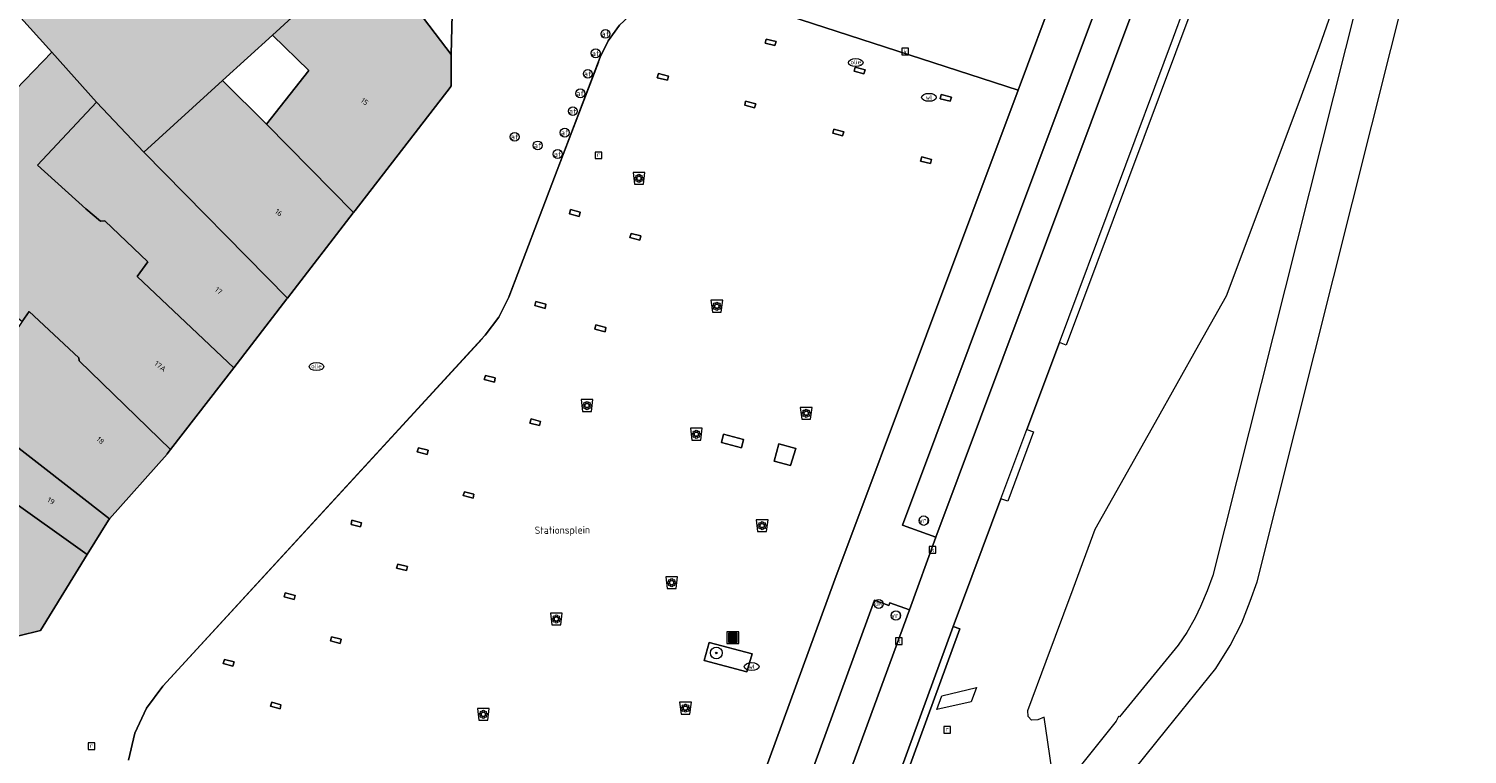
# Model space of a CAD drawing. Header units: metres. Extents: x 196496 to 197479, y 355250 to 356324.
# Tile 117 of 119: x 197262 to 197359, y 356073 to 356122. Entities that reach past the tile are written whole.
import ezdxf
from ezdxf.enums import TextEntityAlignment as Align

# ---------------------------------------------------------------- set-up
doc = ezdxf.new("R2010")
doc.units = ezdxf.units.M
doc.layers.get('0').update_dxf_attribs({"lineweight": 9})
for name, color, linetype, lineweight in [('B-WE-GR-BLOEMBAK-S', 251, 'Continuous', 9), ('B-WE-GR-BOOM-S', 251, 'Continuous', 9), ('B-WE-IE-MEUBILAIR_WEGMEUBILAIR-GV', 251, 'Continuous', 9), ('B-WE-IE-MEUBILAIR_WEGMEUBILAIR-S', 251, 'Continuous', 9), ('B-WE-IE-MEUBILAIR_WEGMEUBILAIR_PAAL-S', 251, 'Continuous', 9), ('B-WE-KL-BRANDSTOF_PUT-S', 251, 'Continuous', 9), ('B-WE-KL-DATA_KABELBED-G', 251, 'Continuous', 9), ('B-WE-KL-WATER-S', 251, 'Continuous', 9), ('B-WE-OG-BEBOUWING-GV', 251, 'Continuous', 9), ('B-WE-OG-BEBOUWING_HUISNUMMER-T35', 90, 'Continuous', 9), ('B-WE-OG-BEBOUWING_STRAATNAAM-T35', 130, 'Continuous', 9), ('B-WE-OG-TERREIN_ERF-GV', 251, 'Continuous', 9), ('B-WE-RI-GWA_KOLK-S', 251, 'Continuous', 9), ('B-WE-RI-GWA_RIOOLPUT-S', 251, 'Continuous', 9), ('B-WE-RI-HWA_GOOT_LIJNGOOT-G', 251, 'Continuous', 9), ('B-WE-VH-ONVERHARD-GV', 251, 'Continuous', 9), ('B-WE-VH-VERHARDING_ASFALT-GV', 251, 'Continuous', 9), ('B-WE-VH-VERHARDING_BETON-GV', 251, 'Continuous', 9), ('B-WE-VH-VERHARDING_BETONSTRAATSTEEN-GV', 251, 'Continuous', 9), ('B-WE-VH-VERHARDING_OPEN-GV', 251, 'Continuous', 9), ('B-WE-VH-VERHARDING_STRAATBAKSTEEN-GV', 251, 'Continuous', 9), ('B-WE-VH-VERHARDING_TEGEL-GV', 251, 'Continuous', 9), ('B-WE-VW-AFSLUITPAAL-S', 251, 'Continuous', 9), ('B-WE-VW-VRI-S', 251, 'Continuous', 9)]:
    doc.layers.add(name, color=color, linetype=linetype, lineweight=lineweight)
doc.layers.add('X-XX-AL-PRESENTATIE_GEBOUW3-V', color=7, linetype='Continuous', lineweight=9, true_color=0xebe1d6)
doc.styles.add('NLCS-ISO', font='NLCS-ISO.ttf')
doc.styles.add('NLCS-ISO-ANNOTATIEF-T35', font='NLCS-ISO.ttf', dxfattribs={"height": 3.5})

# ---------------------------------------------------------------- blocks, each defined once
blk = doc.blocks.new('SGR-BLOEMBAK-SO')
at = {"color": 0, "linetype": 'ByBlock', "lineweight": 18}
blk.add_lwpolyline([(-1.5, -2), (1.5, -2), (2, 2), (-2, 2)], close=True, dxfattribs=at)
for centre, radius in [((-1.05, 0), 0.35), ((-0.74, 0.74), 0.35), ((0, 0), 0.7), ((0, 1.05), 0.35), ((0.74, 0.74), 0.35), ((1.05, 0), 0.35), ((-0.74, -0.74), 0.35), ((0, -1.05), 0.35), ((0.74, -0.74), 0.35)]:
    blk.add_circle(centre, radius, dxfattribs=at)
blk = doc.blocks.new('SIE-WEG_AFVALBAK-SO')
at = {"linetype": 'ByBlock', "lineweight": 18}
h = blk.add_hatch(color=0, dxfattribs=at)
h.dxf.hatch_style = 1
h.paths.add_polyline_path([(-1.5, -1.5), (1.5, -1.5), (1.5, 1.5), (-1.5, 1.5)])
at = {"color": 0, "linetype": 'ByBlock', "lineweight": 18}
for points in [[(-2, -2), (2, -2), (2, 2), (-2, 2)], [(-1.5, -1.5), (1.5, -1.5), (1.5, 1.5), (-1.5, 1.5)]]:
    blk.add_lwpolyline(points, close=True, dxfattribs=at)
blk = doc.blocks.new('SKL-VRI_PAAL-SO')
at = {"lineweight": 18}
blk.add_circle((0, 0), 1.59, dxfattribs=at)
at = {"lineweight": 18, "style": 'NLCS-ISO'}
blk.add_text('vri', height=1.8, dxfattribs=at).set_placement((-0.06, 0.08), align=Align.MIDDLE_CENTER)
blk = doc.blocks.new('SIE-WEG_PAAL_DRUKKNOPPAAL-SO')
at = {"color": 0, "linetype": 'ByBlock', "lineweight": 18}
blk.add_circle((0, 0), 1.5, dxfattribs=at)
at = {"color": 0, "linetype": 'ByBlock', "lineweight": 18, "style": 'NLCS-ISO'}
blk.add_text('dk', height=1.5, dxfattribs=at).set_placement((0, 0.15), align=Align.MIDDLE_CENTER)
blk = doc.blocks.new('SVW-AFSLUITPAAL-SO')
at = {"lineweight": 18}
blk.add_circle((0, 0), 1.5, dxfattribs=at)
at = {"lineweight": 18, "style": 'NLCS-ISO'}
blk.add_text('af', height=1.8, dxfattribs=at).set_placement((0, 0), align=Align.MIDDLE_CENTER)
blk = doc.blocks.new('SKL-WATER_WATERLEIDINGPUT-SO')
at = {"color": 0, "linetype": 'ByBlock', "lineweight": 18}
blk.add_ellipse((0, 0), major_axis=(2.5, 0), ratio=0.54, dxfattribs=at)
at = {"color": 0, "linetype": 'ByBlock', "lineweight": 18, "style": 'NLCS-ISO'}
blk.add_text('wl', height=1.5, dxfattribs=at).set_placement((0, 0), align=Align.MIDDLE_CENTER)
blk = doc.blocks.new('SRI-KOLK-SO')
at = {"color": 0, "linetype": 'ByBlock', "lineweight": 18}
blk.add_lwpolyline([(-1.125, -1.125), (1.125, -1.125), (1.125, 1.125), (-1.125, 1.125)], close=True, dxfattribs=at)
at = {"color": 0, "linetype": 'ByBlock', "lineweight": 18, "style": 'NLCS-ISO'}
blk.add_text('k', height=1.5, dxfattribs=at).set_placement((0, 0), align=Align.MIDDLE_CENTER)
blk = doc.blocks.new('SKL-BENZINEPUT_OLIEPUT-SO')
at = {"color": 0, "linetype": 'ByBlock', "lineweight": 18}
blk.add_ellipse((0, 0), major_axis=(2.5, 0), ratio=0.54, dxfattribs=at)
at = {"color": 0, "linetype": 'ByBlock', "lineweight": 18, "style": 'NLCS-ISO'}
blk.add_text('olie', height=1.5, dxfattribs=at).set_placement((0, 0.16), align=Align.MIDDLE_CENTER)
blk = doc.blocks.new('SRI-PUT_INSPECTIEPUT_RIOOLPUT-SO')
at = {"color": 0, "linetype": 'ByBlock', "lineweight": 18}
blk.add_lwpolyline([(-1.12, -1.12), (1.12, -1.12), (1.12, 1.12), (-1.12, 1.12)], close=True, dxfattribs=at)
at = {"color": 0, "linetype": 'ByBlock', "lineweight": 18, "style": 'NLCS-ISO'}
blk.add_text('r', height=1.5, dxfattribs=at).set_placement((0, 0.28), align=Align.MIDDLE_CENTER)
blk = doc.blocks.new('SGR-BOOM_01-SO')
at = {"linetype": 'ByBlock', "lineweight": 18}
h = blk.add_hatch(color=0, dxfattribs=at)
h.dxf.hatch_style = 1
edge = h.paths.add_edge_path()
edge.add_arc((0, 0), 0.25, 0, 360)
at = {"color": 0, "linetype": 'ByBlock', "lineweight": 18}
for radius in [2, 0.25]:
    blk.add_circle((0, 0), radius, dxfattribs=at)

msp = doc.modelspace()

# ---------------------------------------------------------------- hatches: boundary and pattern name
at = {"layer": 'X-XX-AL-PRESENTATIE_GEBOUW3-V'}
for points in [[(197266.212, 356117.507), (197269.434, 356114.134), (197274.756, 356118.974), (197278.133, 356122.045), (197284.687, 356128.047), (197281.099, 356132.76), (197272.302, 356125.61), (197268.215, 356130.203), (197260.474, 356123.922), (197260.899, 356123.455), (197263.194, 356120.9)], [(197278.133, 356122.045), (197280.597, 356119.648), (197277.73, 356116.018), (197283.609, 356110.031), (197283.726, 356110.182), (197290.159, 356118.507), (197290.239, 356118.61), (197290.243, 356120.747), (197284.687, 356128.047)], [(197261.178, 356102.651), (197261.656, 356103.342), (197265.026, 356100.205), (197265.049, 356100.007), (197271.237, 356093.986), (197275.512, 356099.532), (197268.974, 356105.7), (197269.704, 356106.706), (197266.782, 356109.479), (197266.491, 356109.457), (197265.492, 356110.292), (197262.234, 356113.252), (197266.212, 356117.507), (197263.194, 356120.9), (197260.751, 356118.364), (197258.196, 356120.651), (197258.051, 356120.781), (197252.143, 356114.291), (197253.406, 356113.341), (197251.724, 356110.537)], [(197283.609, 356110.031), (197277.73, 356116.018), (197274.756, 356118.974), (197269.434, 356114.134), (197279.141, 356104.24), (197283.596, 356110.014)], [(197269.434, 356114.134), (197266.212, 356117.507), (197262.234, 356113.252), (197265.492, 356110.292), (197266.491, 356109.457), (197266.782, 356109.479), (197269.704, 356106.706), (197268.974, 356105.7), (197275.512, 356099.532), (197279.112, 356104.202), (197279.141, 356104.24)], [(197257.286, 356096.929), (197267.109, 356089.294), (197271.002, 356093.68), (197271.01, 356093.691), (197271.237, 356093.986), (197265.049, 356100.007), (197265.026, 356100.205), (197261.656, 356103.342), (197261.178, 356102.651)], [(197259.985, 356090.872), (197265.592, 356086.876), (197267.031, 356089.206), (197267.055, 356089.233), (197267.109, 356089.294), (197257.286, 356096.929), (197255.361, 356094.1), (197260.093, 356091.049)], [(197255.909, 356084.2), (197257.805, 356083.137), (197260.955, 356081.371), (197262.42, 356081.745), (197265.592, 356086.876), (197259.985, 356090.872)]]:
    msp.add_hatch(color=256, dxfattribs=at).paths.add_polyline_path(points)

# ---------------------------------------------------------------- linework, layer by layer
at = {"layer": 'B-WE-IE-MEUBILAIR_WEGMEUBILAIR-GV', "flags": 128}
msp.add_lwpolyline([(197307.368, 356079.709), (197310.26, 356078.936), (197310.607, 356080.159), (197307.694, 356080.924)], close=True, dxfattribs=at)
at = {"layer": 'B-WE-KL-DATA_KABELBED-G', "flags": 128}
msp.add_lwpolyline([(197323.111, 356076.392), (197323.463, 356077.315), (197325.796, 356077.876), (197325.45, 356076.914)], close=True, dxfattribs=at)
msp.add_lwpolyline([(197323.111, 356076.392), (197323.463, 356077.315), (197325.796, 356077.876), (197325.45, 356076.914)], close=True, dxfattribs=at)
at = {"layer": 'B-WE-OG-BEBOUWING-GV', "flags": 128}
for points in [[(197266.212, 356117.507), (197269.434, 356114.134), (197274.756, 356118.974), (197278.133, 356122.045), (197284.687, 356128.047), (197281.099, 356132.76), (197272.302, 356125.61), (197268.215, 356130.203), (197260.474, 356123.922), (197260.899, 356123.455), (197263.194, 356120.9)], [(197278.133, 356122.045), (197280.597, 356119.648), (197277.73, 356116.018), (197283.609, 356110.031), (197283.726, 356110.182), (197290.159, 356118.507), (197290.239, 356118.61), (197290.243, 356120.747), (197284.687, 356128.047)], [(197261.178, 356102.651), (197261.656, 356103.342), (197265.026, 356100.205), (197265.049, 356100.007), (197271.237, 356093.986), (197275.512, 356099.532), (197268.974, 356105.7), (197269.704, 356106.706), (197266.782, 356109.479), (197266.491, 356109.457), (197265.492, 356110.292), (197262.234, 356113.252), (197266.212, 356117.507), (197263.194, 356120.9), (197260.751, 356118.364), (197258.196, 356120.651), (197258.051, 356120.781), (197252.143, 356114.291), (197253.406, 356113.341), (197251.724, 356110.537)], [(197283.609, 356110.031), (197277.73, 356116.018), (197274.756, 356118.974), (197269.434, 356114.134), (197279.141, 356104.24), (197283.596, 356110.014)], [(197269.434, 356114.134), (197266.212, 356117.507), (197262.234, 356113.252), (197265.492, 356110.292), (197266.491, 356109.457), (197266.782, 356109.479), (197269.704, 356106.706), (197268.974, 356105.7), (197275.512, 356099.532), (197279.112, 356104.202), (197279.141, 356104.24)], [(197257.286, 356096.929), (197267.109, 356089.294), (197271.002, 356093.68), (197271.01, 356093.691), (197271.237, 356093.986), (197265.049, 356100.007), (197265.026, 356100.205), (197261.656, 356103.342), (197261.178, 356102.651)], [(197259.985, 356090.872), (197265.592, 356086.876), (197267.031, 356089.206), (197267.055, 356089.233), (197267.109, 356089.294), (197257.286, 356096.929), (197255.361, 356094.1), (197260.093, 356091.049)], [(197255.909, 356084.2), (197257.805, 356083.137), (197260.955, 356081.371), (197262.42, 356081.745), (197265.592, 356086.876), (197259.985, 356090.872)]]:
    msp.add_lwpolyline(points, close=True, dxfattribs=at)
at = {"layer": 'B-WE-OG-TERREIN_ERF-GV', "flags": 128}
for points in [[(197263.194, 356120.9), (197260.899, 356123.455), (197260.007, 356122.529), (197258.196, 356120.651), (197260.751, 356118.364)], [(197277.73, 356116.018), (197280.597, 356119.648), (197278.133, 356122.045), (197274.756, 356118.974)]]:
    msp.add_lwpolyline(points, close=True, dxfattribs=at)
at = {"layer": 'B-WE-RI-HWA_GOOT_LIJNGOOT-G', "flags": 128}
for points in [[(197300.203, 356120.221), (197294.147, 356104.365)], [(197292.358, 356101.506), (197270.72, 356077.98)]]:
    msp.add_lwpolyline(points, dxfattribs=at)
at = {"layer": 'B-WE-VH-ONVERHARD-GV', "flags": 128}
msp.add_lwpolyline([(197307.368, 356079.709), (197310.26, 356078.936), (197310.607, 356080.159), (197307.694, 356080.924)], close=True, dxfattribs=at)
at = {"layer": 'B-WE-VH-VERHARDING_ASFALT-GV', "flags": 128}
for points in [[(197331.01, 356071.56), (197330.387, 356075.866), (197329.957, 356075.688), (197329.534, 356075.662), (197329.294, 356075.926), (197329.271, 356076.316), (197330.525, 356079.673), (197332.348, 356084.55), (197333.84, 356088.59), (197337.917, 356095.838), (197340.867, 356101.091), (197342.742, 356104.402), (197347.664, 356117.502), (197349.027, 356121.253), (197350.33, 356125.032)], [(197340.319, 356123.634), (197331.878, 356101.069), (197331.419, 356101.241), (197329.222, 356095.351), (197329.675, 356095.18), (197327.923, 356090.495), (197327.452, 356090.659), (197324.214, 356082.016), (197324.679, 356081.848), (197316.165, 356058.559)]]:
    msp.add_lwpolyline(points, dxfattribs=at)
at = {"layer": 'B-WE-VH-VERHARDING_BETON-GV', "flags": 128}
for points in [[(197336.602, 356124.238), (197323.061, 356088.049), (197321.261, 356083.139), (197308.772, 356049.073)], [(197315.706, 356058.729), (197324.214, 356082.016), (197327.452, 356090.659), (197329.222, 356095.351), (197331.419, 356101.241), (197339.154, 356121.921), (197339.849, 356123.804)]]:
    msp.add_lwpolyline(points, dxfattribs=at)
at = {"layer": 'B-WE-VH-VERHARDING_BETONSTRAATSTEEN-GV', "flags": 128}
for points in [[(197335.707, 356071.361), (197338.699, 356075.062), (197342.015, 356079.161), (197342.991, 356080.73), (197343.764, 356082.257), (197344.334, 356083.732), (197344.813, 356085.037), (197359.033, 356141.678)], [(197354.873, 356137.406), (197341.816, 356085.459), (197341.423, 356084.418), (197340.982, 356083.355), (197340.62, 356082.6), (197340.053, 356081.606), (197339.462, 356080.756), (197335.498, 356075.889), (197335.411, 356075.911), (197335.265, 356075.603), (197332.365, 356071.994)], [(197331.229, 356125.297), (197328.624, 356118.336), (197316.22, 356085.188), (197305.221, 356055.101)], [(197306.511, 356049.865), (197318.893, 356083.797), (197319.877, 356083.431), (197319.947, 356083.618), (197321.261, 356083.139), (197323.061, 356088.049), (197320.788, 356088.868), (197334.407, 356125.24)]]:
    msp.add_lwpolyline(points, dxfattribs=at)
at = {"layer": 'B-WE-VH-VERHARDING_OPEN-GV', "flags": 128}
for points in [[(197290.42, 356128.036), (197290.243, 356120.747), (197290.239, 356118.61), (197290.159, 356118.507), (197283.726, 356110.182), (197283.609, 356110.031), (197283.596, 356110.014), (197279.141, 356104.24), (197279.112, 356104.202), (197275.512, 356099.532), (197271.237, 356093.986), (197271.01, 356093.691), (197271.002, 356093.68), (197267.109, 356089.294), (197267.055, 356089.233), (197267.031, 356089.206), (197265.592, 356086.876), (197262.42, 356081.745), (197260.955, 356081.371)], [(197305.221, 356055.101), (197316.22, 356085.188), (197328.624, 356118.336), (197308.992, 356124.71), (197307.782, 356124.987), (197306.473, 356125.041), (197305.127, 356124.838), (197303.821, 356124.366), (197302.635, 356123.645), (197301.633, 356122.724), (197300.855, 356121.669), (197300.312, 356120.553), (197294.132, 356104.311), (197293.459, 356102.947), (197292.54, 356101.734), (197270.709, 356077.972), (197269.598, 356076.48), (197268.817, 356074.791), (197268.396, 356072.957)], [(197308.992, 356124.71), (197328.624, 356118.336), (197331.229, 356125.297)], [(197268.396, 356072.957), (197268.817, 356074.791), (197269.598, 356076.48), (197270.709, 356077.972), (197292.54, 356101.734), (197293.459, 356102.947), (197294.132, 356104.311), (197300.312, 356120.553), (197300.855, 356121.669), (197301.633, 356122.724)]]:
    msp.add_lwpolyline(points, dxfattribs=at)
for points in [[(197311.565, 356121.784), (197311.502, 356121.514), (197312.14, 356121.355), (197312.24, 356121.612)], [(197311.565, 356121.784), (197312.24, 356121.612), (197312.14, 356121.355), (197311.502, 356121.514)], [(197317.586, 356119.877), (197317.52, 356119.608), (197318.172, 356119.428), (197318.26, 356119.71)], [(197317.586, 356119.877), (197318.26, 356119.71), (197318.172, 356119.428), (197317.52, 356119.608)], [(197304.944, 356119.279), (197304.267, 356119.453), (197304.184, 356119.157), (197304.872, 356118.992)], [(197304.944, 356119.279), (197304.872, 356118.992), (197304.184, 356119.157), (197304.267, 356119.453)], [(197310.782, 356117.128), (197310.852, 356117.4), (197310.173, 356117.586), (197310.115, 356117.304)], [(197310.782, 356117.128), (197310.115, 356117.304), (197310.173, 356117.586), (197310.852, 356117.4)], [(197323.423, 356118.03), (197323.354, 356117.749), (197324.014, 356117.57), (197324.103, 356117.849)], [(197323.423, 356118.03), (197324.103, 356117.849), (197324.014, 356117.57), (197323.354, 356117.749)], [(197316.811, 356115.505), (197316.143, 356115.688), (197316.077, 356115.414), (197316.739, 356115.229)], [(197316.811, 356115.505), (197316.739, 356115.229), (197316.077, 356115.414), (197316.143, 356115.688)], [(197322.095, 356113.806), (197322.021, 356113.525), (197322.687, 356113.354), (197322.76, 356113.64)], [(197322.095, 356113.806), (197322.76, 356113.64), (197322.687, 356113.354), (197322.021, 356113.525)], [(197298.303, 356110.236), (197298.239, 356109.95), (197298.893, 356109.771), (197298.962, 356110.064)], [(197298.303, 356110.236), (197298.962, 356110.064), (197298.893, 356109.771), (197298.239, 356109.95)], [(197302.412, 356108.625), (197302.337, 356108.341), (197303.004, 356108.17), (197303.079, 356108.454)], [(197302.412, 356108.625), (197303.079, 356108.454), (197303.004, 356108.17), (197302.337, 356108.341)], [(197296.646, 356103.829), (197295.976, 356104.007), (197295.901, 356103.736), (197296.6, 356103.548)], [(197296.646, 356103.829), (197296.6, 356103.548), (197295.901, 356103.736), (197295.976, 356104.007)], [(197300.703, 356102.262), (197300.034, 356102.443), (197299.97, 356102.153), (197300.654, 356101.96)], [(197300.703, 356102.262), (197300.654, 356101.96), (197299.97, 356102.153), (197300.034, 356102.443)], [(197293.221, 356098.844), (197292.565, 356099.016), (197292.476, 356098.731), (197293.163, 356098.555)], [(197293.221, 356098.844), (197293.163, 356098.555), (197292.476, 356098.731), (197292.565, 356099.016)], [(197295.648, 356096.075), (197295.555, 356095.784), (197296.212, 356095.61), (197296.291, 356095.89)], [(197295.648, 356096.075), (197296.291, 356095.89), (197296.212, 356095.61), (197295.555, 356095.784)], [(197310.035, 356094.663), (197308.674, 356095.026), (197308.53, 356094.467), (197309.885, 356094.102)], [(197310.035, 356094.663), (197309.885, 356094.102), (197308.53, 356094.467), (197308.674, 356095.026)], [(197313.575, 356094.067), (197312.419, 356094.371), (197312.102, 356093.195), (197313.221, 356092.907)], [(197313.575, 356094.067), (197313.221, 356092.907), (197312.102, 356093.195), (197312.419, 356094.371)], [(197288.022, 356094.115), (197287.934, 356093.839), (197288.612, 356093.666), (197288.686, 356093.945)], [(197288.022, 356094.115), (197288.686, 356093.945), (197288.612, 356093.666), (197287.934, 356093.839)], [(197291.126, 356091.123), (197291.043, 356090.873), (197291.718, 356090.694), (197291.775, 356090.972)], [(197291.126, 356091.123), (197291.775, 356090.972), (197291.718, 356090.694), (197291.043, 356090.873)], [(197283.504, 356089.209), (197283.451, 356088.923), (197284.094, 356088.752), (197284.168, 356089.031)], [(197283.504, 356089.209), (197284.168, 356089.031), (197284.094, 356088.752), (197283.451, 356088.923)], [(197286.627, 356086.238), (197286.54, 356085.963), (197287.212, 356085.792), (197287.271, 356086.07)], [(197286.627, 356086.238), (197287.271, 356086.07), (197287.212, 356085.792), (197286.54, 356085.963)], [(197279.592, 356083.837), (197279.678, 356084.109), (197279.002, 356084.294), (197278.923, 356084.017)], [(197279.592, 356083.837), (197278.923, 356084.017), (197279.002, 356084.294), (197279.678, 356084.109)], [(197282.127, 356081.319), (197282.052, 356081.043), (197282.717, 356080.868), (197282.776, 356081.147)], [(197282.127, 356081.319), (197282.776, 356081.147), (197282.717, 356080.868), (197282.052, 356081.043)], [(197307.368, 356079.709), (197307.694, 356080.924), (197310.607, 356080.159), (197310.26, 356078.936)], [(197275.44, 356079.32), (197275.538, 356079.615), (197274.877, 356079.777), (197274.801, 356079.508)], [(197275.44, 356079.32), (197274.801, 356079.508), (197274.877, 356079.777), (197275.538, 356079.615)], [(197278.011, 356076.606), (197278.659, 356076.426), (197278.701, 356076.71), (197278.09, 356076.879)], [(197278.011, 356076.606), (197278.09, 356076.879), (197278.701, 356076.71), (197278.659, 356076.426)]]:
    msp.add_lwpolyline(points, close=True, dxfattribs=at)
at = {"layer": 'B-WE-VH-VERHARDING_STRAATBAKSTEEN-GV', "flags": 128}
msp.add_lwpolyline([(197257.167, 356164.072), (197271.109, 356145.882), (197275.037, 356140.724), (197277.382, 356137.643), (197281.099, 356132.76), (197284.687, 356128.047), (197290.243, 356120.747), (197290.42, 356128.036), (197288.198, 356130.746), (197286.75, 356129.488), (197282.943, 356134.126), (197279.264, 356138.608), (197280.764, 356139.813), (197275.202, 356146.586), (197272.204, 356150.212), (197269.198, 356153.83), (197266.183, 356157.442), (197261.521, 356162.99)], dxfattribs=at)
for points in [[(197337.377, 356134.085), (197336.723, 356132.058), (197335.17, 356127.42), (197334.407, 356125.24), (197320.788, 356088.868), (197323.061, 356088.049), (197336.602, 356124.238), (197337.109, 356125.67), (197338.407, 356129.466), (197339.042, 356131.379), (197339.677, 356133.334)], [(197308.772, 356049.073), (197321.261, 356083.139), (197319.947, 356083.618), (197319.877, 356083.431), (197318.893, 356083.797), (197306.511, 356049.865)]]:
    msp.add_lwpolyline(points, close=True, dxfattribs=at)
at = {"layer": 'B-WE-VH-VERHARDING_TEGEL-GV', "flags": 128}
msp.add_lwpolyline([(197315.706, 356058.729), (197316.165, 356058.559), (197324.679, 356081.848), (197324.214, 356082.016)], close=True, dxfattribs=at)

# ---------------------------------------------------------------- block references
at = {"layer": 'B-WE-GR-BLOEMBAK-S', "xscale": 0.2, "yscale": 0.2, "zscale": 0.2}
for p in [(197302.949, 356112.354), (197308.222, 356103.697), (197299.432, 356096.971), (197314.275, 356096.45), (197306.832, 356095.029), (197311.287, 356088.843), (197305.166, 356084.978), (197297.356, 356082.515), (197306.097, 356076.482), (197292.413, 356076.067)]:
    msp.add_blockref('SGR-BLOEMBAK-SO', p, dxfattribs=at)
at = {"layer": 'B-WE-GR-BOOM-S', "xscale": 0.2, "yscale": 0.2, "zscale": 0.2}
msp.add_blockref('SGR-BOOM_01-SO', (197308.188, 356080.22), dxfattribs=at)
at = {"layer": 'B-WE-IE-MEUBILAIR_WEGMEUBILAIR-S', "xscale": 0.2, "yscale": 0.2, "zscale": 0.2}
msp.add_blockref('SIE-WEG_AFVALBAK-SO', (197309.302, 356081.26), dxfattribs=at)
at = {"layer": 'B-WE-IE-MEUBILAIR_WEGMEUBILAIR_PAAL-S', "xscale": 0.2, "yscale": 0.2, "zscale": 0.2}
msp.add_blockref('SIE-WEG_PAAL_DRUKKNOPPAAL-SO', (197319.185, 356083.539), dxfattribs=at)
at = {"layer": 'B-WE-KL-BRANDSTOF_PUT-S', "xscale": 0.2, "yscale": 0.2, "zscale": 0.2}
for p in [(197317.63, 356120.194), (197281.113, 356099.607)]:
    msp.add_blockref('SKL-BENZINEPUT_OLIEPUT-SO', p, dxfattribs=at)
at = {"layer": 'B-WE-KL-WATER-S', "xscale": 0.2, "yscale": 0.2, "zscale": 0.2}
for p in [(197322.581, 356117.84), (197310.584, 356079.295)]:
    msp.add_blockref('SKL-WATER_WATERLEIDINGPUT-SO', p, dxfattribs=at)
at = {"layer": 'B-WE-RI-GWA_KOLK-S', "xscale": 0.2, "yscale": 0.2, "zscale": 0.2}
for p in [(197320.969, 356120.938), (197322.83, 356087.212), (197320.546, 356081.02)]:
    msp.add_blockref('SRI-KOLK-SO', p, dxfattribs=at)
at = {"layer": 'B-WE-RI-GWA_RIOOLPUT-S', "xscale": 0.2, "yscale": 0.2, "zscale": 0.2}
for p in [(197300.202, 356113.912), (197323.823, 356075.012), (197265.875, 356073.903)]:
    msp.add_blockref('SRI-PUT_INSPECTIEPUT_RIOOLPUT-SO', p, dxfattribs=at)
at = {"layer": 'B-WE-VW-AFSLUITPAAL-S', "xscale": 0.2, "yscale": 0.2, "zscale": 0.2}
for p in [(197300.681, 356122.135), (197300.016, 356120.823), (197299.483, 356119.433), (197298.977, 356118.106), (197298.472, 356116.903), (197297.923, 356115.451), (197294.532, 356115.167), (197296.095, 356114.582), (197297.443, 356114.002)]:
    msp.add_blockref('SVW-AFSLUITPAAL-SO', p, dxfattribs=at)
at = {"layer": 'B-WE-VW-VRI-S', "xscale": 0.2, "yscale": 0.2, "zscale": 0.2}
for p in [(197322.238, 356089.177), (197320.347, 356082.747)]:
    msp.add_blockref('SKL-VRI_PAAL-SO', p, dxfattribs=at)

# ---------------------------------------------------------------- texts
at = {"layer": 'B-WE-OG-BEBOUWING_HUISNUMMER-T35', "style": 'NLCS-ISO-ANNOTATIEF-T35'}
for s, rotation, p in [('15', 322.3, (197284.37, 356117.557)), ('16', 322.3, (197278.56, 356110.035)), ('17', 322.4, (197274.48, 356104.744)), ('17A', 322.4, (197270.534, 356099.626)), ('18', 318.4, (197266.483, 356094.614)), ('19', 328.3, (197263.138, 356090.515))]:
    msp.add_text(s, height=0.36, rotation=rotation, dxfattribs=at).set_placement(p, align=Align.MIDDLE)
at = {"layer": 'B-WE-OG-BEBOUWING_STRAATNAAM-T35', "style": 'NLCS-ISO-ANNOTATIEF-T35'}
msp.add_text('Stationsplein', height=0.5, rotation=0.5, dxfattribs=at).set_placement((197297.764, 356088.467), align=Align.MIDDLE)

doc.saveas('drawing.dxf')
